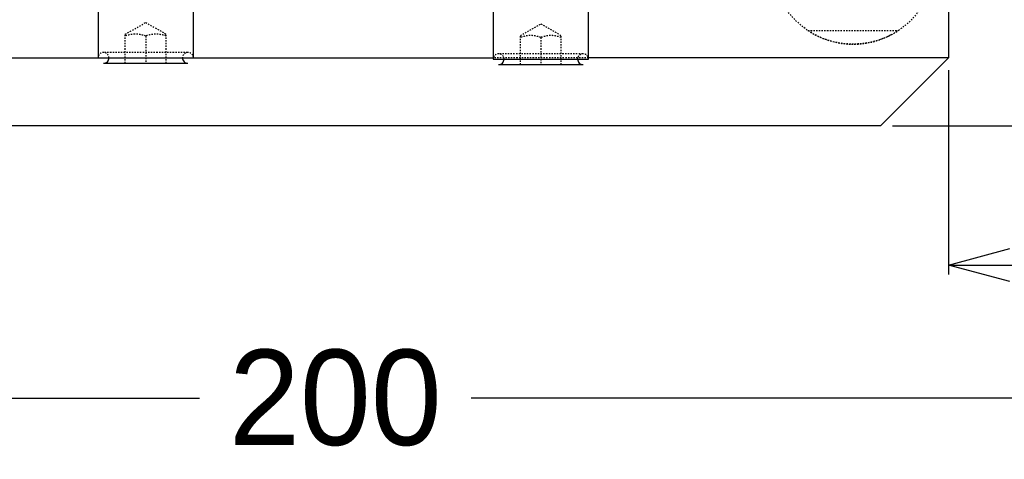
# Model space of a CAD drawing. Header units: millimetres. Extents: x -24622 to 57, y -1603 to 1112.
# Tile 47 of 219: x -23324 to -23252, y -145 to -113. Entities that reach past the tile are written whole.
import ezdxf

# ---------------------------------------------------------------- set-up
doc = ezdxf.new("R2010")
doc.units = ezdxf.units.MM
doc.linetypes.add('HIDDEN', pattern=[0.2, 0.1, -0.1])
doc.layers.add('02___PRT_ALL_AXES', color=7, linetype='Continuous')
doc.layers.add('DEFAULT_2', color=8, linetype='HIDDEN')
doc.dimstyles.new('7', dxfattribs={"dimtxt": 7, "dimasz": 4.5, "dimexe": 0.7, "dimexo": 0.9, "dimgap": 1.8, "dimtad": 0, "dimtxsty": 'Standard', "dimblk": 'OPEN30', "dimcen": 0, "dimclrd": 5, "dimclre": 3, "dimclrt": 256, "dimadec": 0, "dimazin": 2, "dimtm": 1e-09, "dimtfac": 0.6, "dimtofl": 0, "dimtmove": 0, "dimatfit": 3, "dimldrblk": 'OPEN30', "dimfxl": 1, "dimtolj": 1, "dimarcsym": 0})

# ---------------------------------------------------------------- blocks, each defined once
blk = doc.blocks.new('_Open30')
at = {"color": 0, "linetype": 'ByBlock', "lineweight": -2}
for p, q in [((-1, 0.268), (0, 0)), ((0, 0), (-1, -0.268)), ((0, 0), (-1, 0))]:
    blk.add_line(p, q, dxfattribs=at)
blk = doc.blocks.new('*D99')
at = {"color": 5, "linetype": 'ByBlock', "lineweight": -2}
for p, q in [((-23185.044, -88.193), (-23185.044, -83.693)), ((-23185.044, -116.193), (-23185.044, -92.693))]:
    blk.add_line(p, q, dxfattribs=at)
at = {"color": 3, "linetype": 'ByBlock', "lineweight": -2}
for p, q in [((-23200.194, -88.193), (-23184.344, -88.193)), ((-23260.194, -120.693), (-23184.344, -120.693))]:
    blk.add_line(p, q, dxfattribs=at)
at = {"layer": 'Defpoints', "color": 0, "linetype": 'ByBlock'}
for p in [(-23201.094, -88.193), (-23185.044, -88.193), (-23261.094, -120.693)]:
    blk.add_point(p, dxfattribs=at)
at = {"color": 5, "linetype": 'ByBlock', "lineweight": -2, "xscale": 4.5, "yscale": 4.5, "zscale": 4.5}
for p, rotation in [((-23185.044, -88.193), 90), ((-23185.044, -120.693), 270)]:
    blk.add_blockref('_Open30', p, dxfattribs=dict(at, rotation=rotation))
at = {"linetype": 'ByBlock', "insert": (-23185.044, -62.059), "char_height": 7, "attachment_point": 5, "rotation": 90}
blk.add_mtext('\\A1;32,5%%P10', dxfattribs=at)
blk = doc.blocks.new('*D100')
at = {"color": 3, "linetype": 'ByBlock', "lineweight": -2}
for p, q in [((-23201.094, -97.093), (-23201.094, -131.6)), ((-23256.094, -116.593), (-23256.094, -131.6))]:
    blk.add_line(p, q, dxfattribs=at)
at = {"color": 5, "linetype": 'ByBlock', "lineweight": -2}
for p, q in [((-23251.594, -130.9), (-23236.227, -130.9)), ((-23205.594, -130.9), (-23220.961, -130.9))]:
    blk.add_line(p, q, dxfattribs=at)
at = {"layer": 'Defpoints', "color": 0, "linetype": 'ByBlock'}
for p in [(-23201.094, -96.193), (-23256.094, -115.693), (-23201.094, -130.9)]:
    blk.add_point(p, dxfattribs=at)
at = {"color": 5, "linetype": 'ByBlock', "lineweight": -2, "xscale": 4.5, "yscale": 4.5, "zscale": 4.5, "rotation": 180}
blk.add_blockref('_Open30', (-23256.094, -130.9), dxfattribs=at)
at = {"color": 5, "linetype": 'ByBlock', "lineweight": -2, "xscale": 4.5, "yscale": 4.5, "zscale": 4.5}
blk.add_blockref('_Open30', (-23201.094, -130.9), dxfattribs=at)
at = {"linetype": 'ByBlock', "insert": (-23228.594, -130.9), "char_height": 7, "attachment_point": 5}
blk.add_mtext('\\A1;55', dxfattribs=at)
blk = doc.blocks.new('*D107')
at = {"color": 3, "linetype": 'ByBlock', "lineweight": -2}
for p, q in [((-23401.094, -97.093), (-23401.094, -141.359)), ((-23201.094, -97.093), (-23201.094, -141.359))]:
    blk.add_line(p, q, dxfattribs=at)
at = {"color": 5, "linetype": 'ByBlock', "lineweight": -2}
for p, q in [((-23396.594, -140.659), (-23311.061, -140.659)), ((-23205.594, -140.659), (-23291.127, -140.659))]:
    blk.add_line(p, q, dxfattribs=at)
at = {"layer": 'Defpoints', "color": 0, "linetype": 'ByBlock'}
for p in [(-23401.094, -96.193), (-23201.094, -96.193), (-23401.094, -140.659)]:
    blk.add_point(p, dxfattribs=at)
at = {"color": 5, "linetype": 'ByBlock', "lineweight": -2, "xscale": 4.5, "yscale": 4.5, "zscale": 4.5, "rotation": 180}
blk.add_blockref('_Open30', (-23401.094, -140.659), dxfattribs=at)
at = {"color": 5, "linetype": 'ByBlock', "lineweight": -2, "xscale": 4.5, "yscale": 4.5, "zscale": 4.5}
blk.add_blockref('_Open30', (-23201.094, -140.659), dxfattribs=at)
at = {"linetype": 'ByBlock', "insert": (-23301.094, -140.659), "char_height": 7, "attachment_point": 5}
blk.add_mtext('\\A1;200', dxfattribs=at)

msp = doc.modelspace()

# ---------------------------------------------------------------- linework, layer by layer
at = {"color": 7, "linetype": 'Continuous'}
for p, q in [((-23256.094, -97.824), (-23256.094, -115.693)), ((-23318.515, -112.093), (-23318.515, -115.693)), ((-23311.515, -115.693), (-23311.515, -112.093)), ((-23289.515, -112.193), (-23289.515, -115.793)), ((-23282.515, -115.793), (-23282.515, -112.193)), ((-23330.015, -115.693), (-23289.515, -115.693)), ((-23318.115, -116.093), (-23311.915, -116.093)), ((-23289.515, -115.793), (-23282.515, -115.793)), ((-23289.115, -116.193), (-23282.915, -116.193)), ((-23256.094, -115.693), (-23282.515, -115.693)), ((-23261.094, -120.693), (-23256.094, -115.693)), ((-23261.094, -120.693), (-23340.515, -120.693))]:
    msp.add_line(p, q, dxfattribs=at)
for centre, start, end in [((-23318.115, -115.693), 270, 0.07448), ((-23311.915, -115.693), 179.92552, 270), ((-23289.115, -115.793), 270, 0.07448), ((-23282.915, -115.793), 179.92552, 270)]:
    msp.add_arc(centre, 0.4, start, end, dxfattribs=at)
at = {"layer": '02___PRT_ALL_AXES', "color": 8, "linetype": 'HIDDEN'}
msp.add_circle((-23263.094, -108.693), 6, dxfattribs=at)
at = {"layer": 'DEFAULT_2', "color": 8, "linetype": 'HIDDEN'}
for p, q in [((-23316.515, -113.959), (-23315.015, -113.093)), ((-23315.015, -113.093), (-23313.515, -113.959)), ((-23287.515, -114.059), (-23286.015, -113.193)), ((-23286.015, -113.193), (-23284.515, -114.059)), ((-23316.515, -116.093), (-23316.515, -113.959)), ((-23315.015, -114.093), (-23315.015, -116.093)), ((-23313.515, -116.093), (-23313.515, -113.959)), ((-23287.515, -116.193), (-23287.515, -114.059)), ((-23284.515, -116.193), (-23284.515, -114.059)), ((-23266.411, -113.693), (-23259.777, -113.693)), ((-23286.015, -114.193), (-23286.015, -116.193)), ((-23311.937, -115.293), (-23318.092, -115.293)), ((-23282.937, -115.393), (-23289.092, -115.393)), ((-23282.515, -115.693), (-23289.515, -115.693))]:
    msp.add_line(p, q, dxfattribs=at)
for centre, radius, start, end in [((-23263.094, -108.693), 6, 236.44269, 303.55731), ((-23318.115, -115.693), 0.4, 0.07448, 180), ((-23311.915, -115.693), 0.4, 0, 179.92552), ((-23289.115, -115.793), 0.4, 0.07448, 180), ((-23282.915, -115.793), 0.4, 0, 179.92552)]:
    msp.add_arc(centre, radius, start, end, dxfattribs=at)
at = {"layer": 'DEFAULT_2', "color": 8, "linetype": 'HIDDEN', "start_tangent": (-0.948683, 0.316228), "end_tangent": (-0.948683, -0.316228)}
for points in [[(-23315.015, -114.093), (-23315.765, -113.959), (-23316.515, -114.093)], [(-23313.515, -114.093), (-23314.265, -113.959), (-23315.015, -114.093)], [(-23286.015, -114.193), (-23286.765, -114.059), (-23287.515, -114.193)], [(-23284.515, -114.193), (-23285.265, -114.059), (-23286.015, -114.193)]]:
    msp.add_spline(points, degree=3, dxfattribs=at)

# ---------------------------------------------------------------- dimensions: what is measured, and where the dimension line sits
at = {"color": 5, "linetype": 'ByBlock'}
dim = msp.add_linear_dim(base=(-23185.044, -88.193), p1=(-23261.094, -120.693), p2=(-23201.094, -88.193), angle=90, text='<>%%P10', dimstyle='7', dxfattribs=at)
dim.commit()
dim.dimension.update_dxf_attribs({"geometry": '*D99', "text_midpoint": (-23185.044, -62.059)})
for base, p1, p2, picture, middle in [((-23401.094, -140.659), (-23201.094, -96.193), (-23401.094, -96.193), '*D107', (-23301.094, -140.659)), ((-23201.094, -130.9), (-23256.094, -115.693), (-23201.094, -96.193), '*D100', (-23228.594, -130.9))]:
    dim = msp.add_linear_dim(base=base, p1=p1, p2=p2, dimstyle='7', dxfattribs=at)
    dim.commit()
    dim.dimension.update_dxf_attribs({"geometry": picture, "text_midpoint": middle, "dimtype": 160})

doc.saveas('drawing.dxf')
